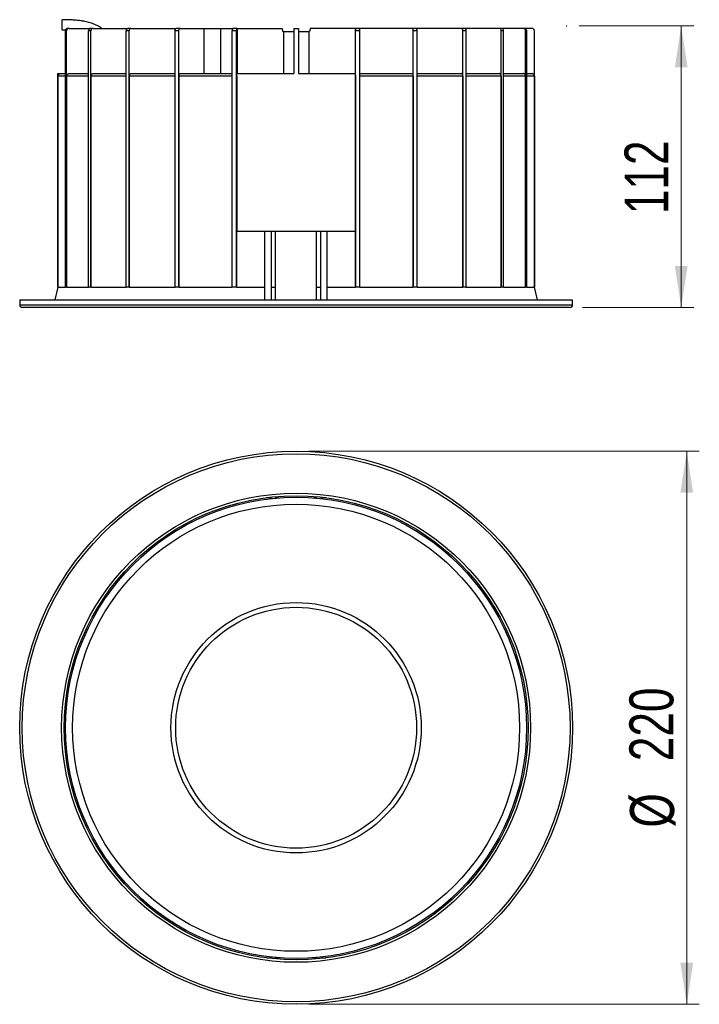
# Model space of a CAD drawing. Header units: millimetres. Extents: x 58 to 113, y 15 to 163.
# Tile 1 of 2: x 58 to 113, y 15 to 93. Entities that reach past the tile are written whole.
import ezdxf

# ---------------------------------------------------------------- set-up
doc = ezdxf.new("R2010")
doc.units = ezdxf.units.MM
doc.header["$PDSIZE"] = -1
doc.styles.add('SLDTEXTSTYLE0', font='TXT', dxfattribs={"width": 0.75})
doc.dimstyles.new('SLDDIMSTYLE0', dxfattribs={"dimtxt": 3.5, "dimasz": 3.302, "dimexe": 0, "dimexo": 0.0625, "dimgap": 0.875, "dimtad": 1, "dimlfac": 5, "dimrnd": 1e-09, "dimzin": 12, "dimdsep": 46, "dimtxsty": 'SLDTEXTSTYLE0', "dimsah": 1, "dimcen": 0.09, "dimadec": 0, "dimazin": 3, "dimtfac": 1, "dimtmove": 0, "dimatfit": 0, "dimfxl": 0, "dimfrac": 2, "dimtolj": 1, "dimtzin": 12, "dimarcsym": 0})
doc.dimstyles.new('SLDDIMSTYLE1', dxfattribs={"dimtxt": 3.5, "dimasz": 3.302, "dimexe": 0, "dimexo": 0.0625, "dimgap": 0.875, "dimtad": 1, "dimlfac": 5, "dimrnd": 1e-09, "dimzin": 12, "dimdsep": 46, "dimtxsty": 'SLDTEXTSTYLE0', "dimsah": 1, "dimcen": 0.09, "dimadec": 0, "dimazin": 3, "dimtfac": 1, "dimtofl": 0, "dimtmove": 0, "dimatfit": 3, "dimfxl": 0, "dimfrac": 2, "dimtolj": 1, "dimtzin": 12, "dimarcsym": 0})

# ---------------------------------------------------------------- blocks, each defined once
blk = doc.blocks.new('_D')
at = {"color": 7, "linetype": 'Continuous', "lineweight": 18}
for p, q in [((102.987, 92.749), (112.095, 92.749)), ((111.095, 92.749), (111.095, 70.349)), ((103.248, 70.349), (112.095, 70.349))]:
    blk.add_line(p, q, dxfattribs=at)
for points in [[(111.095, 92.749), (110.587, 89.447), (111.603, 89.447)], [(111.095, 70.349), (111.603, 73.651), (110.587, 73.651)]]:
    blk.add_solid(points, dxfattribs=at)
at = {"color": 7, "linetype": 'Continuous', "lineweight": 18, "insert": (106.583, 77.773), "char_height": 3.5, "attachment_point": 1, "rotation": 90, "style": 'SLDTEXTSTYLE0'}
blk.add_mtext('112', dxfattribs=at)
blk = doc.blocks.new('_D_1')
at = {"color": 7, "linetype": 'Continuous', "lineweight": 18}
for p, q in [((81.448, 58.912), (112.536, 58.912)), ((111.536, 58.912), (111.536, 14.912)), ((81.448, 14.912), (112.536, 14.912))]:
    blk.add_line(p, q, dxfattribs=at)
for points in [[(111.536, 58.912), (111.028, 55.61), (112.044, 55.61)], [(111.536, 14.912), (112.044, 18.214), (111.028, 18.214)]]:
    blk.add_solid(points, dxfattribs=at)
at = {"color": 7, "linetype": 'Continuous', "lineweight": 18, "char_height": 3.5, "attachment_point": 1, "rotation": 90, "style": 'SLDTEXTSTYLE0'}
for s, insert in [('220', (106.971, 34.254)), ('%%c', (107.024, 28.975))]:
    blk.add_mtext(s, dxfattribs=dict(at, insert=insert))

msp = doc.modelspace()

# ---------------------------------------------------------------- linework, layer by layer
at = {"color": 7, "linetype": 'Continuous', "lineweight": 25}
for p, q in [((61.8289, 92.4401), (61.8289, 93.2401)), ((61.8289, 92.4401), (62.1091, 92.438)), ((62.3728, 92.5489), (62.2797, 92.5489)), ((62.3728, 92.5489), (64.1105, 92.5489)), ((64.2905, 92.5489), (64.1105, 92.5489)), ((64.2905, 92.5489), (67.0546, 92.5489)), ((67.3092, 92.5489), (67.0546, 92.5489)), ((67.3092, 92.5489), (70.9115, 92.5489)), ((71.2233, 92.5489), (70.9115, 92.5489)), ((71.2233, 92.5489), (73.1365, 92.5489)), ((73.1365, 88.9489), (73.1365, 92.5489)), ((73.1365, 92.5489), (74.4574, 92.5489)), ((74.4574, 88.9489), (74.4574, 92.5489)), ((74.4574, 92.5489), (75.4183, 92.5489)), ((75.766, 92.5489), (75.4183, 92.5489)), ((75.7176, 92.4195), (75.7176, 92.5464)), ((75.7607, 92.5479), (75.7607, 88.9478)), ((75.766, 92.5489), (79.3051, 92.5489)), ((79.3413, 92.4919), (79.3897, 92.3089)), ((80.2678, 92.5489), (80.2678, 88.9489)), ((80.2678, 92.5489), (80.6278, 92.5489)), ((80.6278, 92.5489), (80.6278, 88.9489)), ((81.5543, 92.4919), (81.5059, 92.3089)), ((85.1296, 92.5489), (81.5905, 92.5489)), ((85.4773, 92.5489), (85.1296, 92.5489)), ((85.1349, 92.5479), (85.1349, 88.9478)), ((85.178, 92.5464), (85.178, 92.4195)), ((89.6723, 92.5489), (85.4773, 92.5489)), ((89.9841, 92.5489), (89.6723, 92.5489)), ((93.5864, 92.5489), (89.9841, 92.5489)), ((93.841, 92.5489), (93.5864, 92.5489)), ((96.6051, 92.5489), (93.841, 92.5489)), ((96.7851, 92.5489), (96.6051, 92.5489)), ((98.5228, 92.5489), (96.7851, 92.5489)), ((98.6159, 92.5489), (98.5228, 92.5489)), ((99.2086, 92.5489), (98.6159, 92.5489)), ((62.1797, 92.3489), (62.0865, 92.3489)), ((62.0865, 71.9489), (62.0865, 92.3489)), ((62.1797, 71.9489), (62.1797, 92.3489)), ((63.9373, 71.9489), (63.9373, 92.3489)), ((64.1173, 92.3489), (63.9373, 92.3489)), ((64.1173, 71.9489), (64.1173, 92.3489)), ((67.1678, 92.3489), (66.9132, 92.3489)), ((66.9132, 71.9489), (66.9132, 92.3489)), ((67.1678, 71.9489), (67.1678, 92.3489)), ((70.8115, 71.9489), (70.8115, 92.3489)), ((71.1233, 92.3489), (70.8115, 92.3489)), ((71.1233, 71.9489), (71.1233, 92.3489)), ((75.3665, 71.9489), (75.3665, 92.3489)), ((75.7142, 92.3489), (75.3665, 92.3489)), ((75.7142, 71.9489), (75.7142, 92.3489)), ((75.7176, 88.8172), (75.7176, 92.4195)), ((79.3897, 92.3089), (79.4424, 92.3089)), ((79.4424, 92.3089), (79.4424, 88.9489)), ((79.4424, 92.3089), (80.2678, 92.3089)), ((80.6278, 92.3089), (81.4532, 92.3089)), ((81.4532, 92.3089), (81.4532, 88.9489)), ((81.5059, 92.3089), (81.4532, 92.3089)), ((85.178, 88.8172), (85.178, 92.4195)), ((85.1813, 71.9489), (85.1813, 92.3489)), ((85.5291, 92.3489), (85.1813, 92.3489)), ((85.5291, 71.9489), (85.5291, 92.3489)), ((89.7723, 71.9489), (89.7723, 92.3489)), ((90.0841, 92.3489), (89.7723, 92.3489)), ((90.0841, 71.9489), (90.0841, 92.3489)), ((93.7278, 71.9489), (93.7278, 92.3489)), ((93.9824, 92.3489), (93.7278, 92.3489)), ((93.9824, 71.9489), (93.9824, 92.3489)), ((96.7783, 71.9489), (96.7783, 92.3489)), ((96.9583, 92.3489), (96.7783, 92.3489)), ((96.9583, 71.9489), (96.9583, 92.3489)), ((98.7159, 71.9489), (98.7159, 92.3489)), ((98.8091, 92.3489), (98.7159, 92.3489)), ((98.8091, 71.9489), (98.8091, 92.3489)), ((99.4086, 71.9489), (99.4086, 92.3489)), ((61.487, 71.9489), (61.487, 88.9489)), ((61.487, 88.9489), (61.6879, 88.9489)), ((62.0873, 88.7489), (61.4878, 88.7489)), ((61.4878, 88.7489), (61.4878, 71.9489)), ((61.6879, 88.9489), (62.0865, 88.9489)), ((63.938, 88.7489), (62.1805, 88.7489)), ((62.1805, 88.7489), (62.1805, 71.9489)), ((62.3737, 88.9489), (63.9373, 88.9489)), ((66.9138, 88.7489), (64.118, 88.7489)), ((64.118, 88.7489), (64.118, 71.9489)), ((64.2912, 88.9489), (66.9132, 88.9489)), ((70.8119, 88.7489), (67.1684, 88.7489)), ((67.1684, 88.7489), (67.1684, 71.9489)), ((67.3098, 88.9489), (70.8115, 88.9489)), ((75.3667, 88.7489), (71.1237, 88.7489)), ((71.1237, 88.7489), (71.1237, 71.9489)), ((71.2237, 88.9489), (75.3665, 88.9489)), ((75.7145, 88.7489), (75.7145, 71.9489)), ((75.7176, 88.7489), (75.7145, 88.7489)), ((75.7176, 88.7489), (75.7176, 76.4089)), ((75.7607, 88.9478), (75.7662, 88.9489)), ((75.7662, 88.9489), (75.847, 88.9489)), ((75.847, 88.9489), (80.2678, 88.9489)), ((80.6278, 88.9489), (85.0486, 88.9489)), ((85.0486, 88.9489), (85.1349, 88.9478)), ((85.0486, 88.9489), (85.1294, 88.9489)), ((85.178, 76.4089), (85.178, 88.7489)), ((85.1811, 88.7489), (85.178, 88.7489)), ((85.1811, 88.7489), (85.1811, 71.9489)), ((89.7719, 88.7489), (85.5289, 88.7489)), ((85.5291, 88.9489), (89.6719, 88.9489)), ((89.7719, 88.7489), (89.7719, 71.9489)), ((93.7272, 88.7489), (90.0837, 88.7489)), ((90.0841, 88.9489), (93.5858, 88.9489)), ((93.7272, 88.7489), (93.7272, 71.9489)), ((96.7776, 88.7489), (93.9818, 88.7489)), ((93.9824, 88.9489), (96.6044, 88.9489)), ((96.7776, 88.7489), (96.7776, 71.9489)), ((98.7151, 88.7489), (96.9576, 88.7489)), ((96.9583, 88.9489), (98.5219, 88.9489)), ((98.7151, 88.7489), (98.7151, 71.9489)), ((99.4077, 88.7489), (98.8083, 88.7489)), ((98.8091, 88.9489), (99.2077, 88.9489)), ((99.4077, 88.7489), (99.4077, 71.9489)), ((75.7176, 76.4089), (77.967, 76.4089)), ((77.967, 70.9489), (77.967, 76.4089)), ((77.967, 76.4089), (78.487, 76.4089)), ((78.487, 70.9489), (78.487, 76.4089)), ((78.487, 76.4089), (78.8178, 76.4089)), ((78.8178, 70.9489), (78.8178, 76.4089)), ((78.8178, 76.4089), (82.0778, 76.4089)), ((82.0778, 70.9489), (82.0778, 76.4089)), ((82.0778, 76.4089), (82.4086, 76.4089)), ((82.4086, 70.9489), (82.4086, 76.4089)), ((82.4086, 76.4089), (82.9286, 76.4089)), ((82.9286, 70.9489), (82.9286, 76.4089)), ((82.9286, 76.4089), (85.178, 76.4089)), ((61.487, 71.9489), (61.2377, 70.9489)), ((61.4878, 71.9489), (61.487, 71.9489)), ((61.4878, 71.9489), (62.0873, 71.9489)), ((62.1331, 71.9489), (62.0865, 71.9489)), ((62.1797, 71.9489), (62.1331, 71.9489)), ((62.1805, 71.9489), (62.1797, 71.9489)), ((62.1805, 71.9489), (63.938, 71.9489)), ((64.0273, 71.9489), (63.9373, 71.9489)), ((64.1173, 71.9489), (64.0273, 71.9489)), ((64.118, 71.9489), (64.1173, 71.9489)), ((64.118, 71.9489), (66.9138, 71.9489)), ((67.0405, 71.9489), (66.9132, 71.9489)), ((67.1678, 71.9489), (67.0405, 71.9489)), ((67.1684, 71.9489), (67.1678, 71.9489)), ((67.1684, 71.9489), (70.8119, 71.9489)), ((70.9674, 71.9489), (70.8115, 71.9489)), ((71.1233, 71.9489), (70.9674, 71.9489)), ((71.1237, 71.9489), (71.1233, 71.9489)), ((71.1237, 71.9489), (75.3667, 71.9489)), ((75.5404, 71.9489), (75.3665, 71.9489)), ((75.7142, 71.9489), (75.5404, 71.9489)), ((75.7145, 71.9489), (75.7142, 71.9489)), ((75.7145, 71.9489), (77.967, 71.9489)), ((78.487, 71.9489), (78.8178, 71.9489)), ((82.0778, 71.9489), (82.4086, 71.9489)), ((82.9286, 71.9489), (85.1811, 71.9489)), ((85.1811, 71.9489), (85.1813, 71.9489)), ((85.3552, 71.9489), (85.1813, 71.9489)), ((85.5291, 71.9489), (85.3552, 71.9489)), ((85.5289, 71.9489), (89.7719, 71.9489)), ((89.7719, 71.9489), (89.7723, 71.9489)), ((89.9282, 71.9489), (89.7723, 71.9489)), ((90.0841, 71.9489), (89.9282, 71.9489)), ((90.0837, 71.9489), (93.7272, 71.9489)), ((93.7272, 71.9489), (93.7278, 71.9489)), ((93.8551, 71.9489), (93.7278, 71.9489)), ((93.9824, 71.9489), (93.8551, 71.9489)), ((93.9818, 71.9489), (96.7776, 71.9489)), ((96.7776, 71.9489), (96.7783, 71.9489)), ((96.8683, 71.9489), (96.7783, 71.9489)), ((96.9583, 71.9489), (96.8683, 71.9489)), ((96.9576, 71.9489), (98.7151, 71.9489)), ((98.7151, 71.9489), (98.7159, 71.9489)), ((98.7625, 71.9489), (98.7159, 71.9489)), ((98.8091, 71.9489), (98.7625, 71.9489)), ((98.8083, 71.9489), (99.4077, 71.9489)), ((99.4077, 71.9489), (99.4086, 71.9489)), ((99.6579, 70.9489), (99.4086, 71.9489)), ((58.4478, 70.9489), (58.4478, 70.5489)), ((58.4478, 70.9489), (80.4478, 70.9489)), ((80.4478, 70.9489), (102.4478, 70.9489)), ((102.4478, 70.5489), (102.4478, 70.9489)), ((80.4478, 70.3489), (58.6478, 70.3489)), ((102.2478, 70.3489), (80.4478, 70.3489)), ((78.0809, 55.2196), (78.487, 55.2196)), ((78.487, 55.2196), (78.487, 55.2675)), ((78.8178, 55.2998), (78.8178, 55.206)), ((78.8178, 55.206), (79.0932, 55.206)), ((81.8024, 55.206), (82.0778, 55.206)), ((82.0778, 55.206), (82.0778, 55.2998)), ((82.4086, 55.2675), (82.4086, 55.2196)), ((82.4086, 55.2196), (82.8147, 55.2196)), ((78.0809, 18.6043), (78.487, 18.6043)), ((78.487, 18.6043), (78.487, 18.5564)), ((78.8178, 18.524), (78.8178, 18.6178)), ((78.8178, 18.6178), (79.0932, 18.6178)), ((81.8024, 18.6178), (82.0778, 18.6178)), ((82.0778, 18.6178), (82.0778, 18.524)), ((82.4086, 18.6043), (82.8147, 18.6043)), ((82.4086, 18.5564), (82.4086, 18.6043))]:
    msp.add_line(p, q, dxfattribs=at)
at = {"color": 1, "linetype": 'Continuous', "lineweight": 25}
for p, q in [((58.4478, 70.5489), (80.4478, 70.5489)), ((80.4478, 70.5489), (102.4478, 70.5489))]:
    msp.add_line(p, q, dxfattribs=at)
at = {"color": 7, "linetype": 'Continuous', "lineweight": 25, "flags": 128}
for points in [[(70.8115, 92.3489), (70.8134, 92.388), (70.8191, 92.4255), (70.8284, 92.4601), (70.8408, 92.4904), (70.856, 92.5152), (70.8732, 92.5337), (70.892, 92.5451), (70.9115, 92.5489)], [(71.1233, 92.3489), (71.1252, 92.388), (71.1309, 92.4255), (71.1401, 92.4601), (71.1526, 92.4904), (71.1677, 92.5152), (71.185, 92.5337), (71.2038, 92.5451), (71.2233, 92.5489)], [(79.3051, 92.5489), (79.3101, 92.548), (79.3151, 92.5452), (79.3199, 92.5406), (79.3247, 92.5341), (79.3292, 92.526), (79.3335, 92.5161), (79.3376, 92.5047), (79.3413, 92.4919)], [(81.5905, 92.5489), (81.5855, 92.548), (81.5805, 92.5452), (81.5757, 92.5406), (81.5709, 92.5341), (81.5664, 92.526), (81.5621, 92.5161), (81.558, 92.5047), (81.5543, 92.4919)], [(89.7723, 92.3489), (89.7704, 92.388), (89.7647, 92.4255), (89.7555, 92.4601), (89.743, 92.4904), (89.7279, 92.5152), (89.7106, 92.5337), (89.6918, 92.5451), (89.6723, 92.5489)], [(90.0841, 92.3489), (90.0822, 92.388), (90.0765, 92.4255), (90.0672, 92.4601), (90.0548, 92.4904), (90.0396, 92.5152), (90.0224, 92.5337), (90.0036, 92.5451), (89.9841, 92.5489)]]:
    msp.add_lwpolyline(points, dxfattribs=at)
at = {"color": 7, "linetype": 'Continuous', "lineweight": 25}
for radius in [22, 21.8, 18.66, 18.46, 18.3442, 17.7854, 9.9604, 9.5844]:
    msp.add_circle((80.4478, 36.9119), radius, dxfattribs=at)
for centre, radius, start, end in [((62.2831, 92.3523), 0.1967, 91.010185, 180.97576), ((62.3763, 92.3523), 0.1967, 91.010185, 180.97576), ((64.1249, 92.3614), 0.1881, 94.40195, 183.811261), ((64.3049, 92.3614), 0.1881, 94.40195, 183.811261), ((67.09, 92.3739), 0.1785, 101.421754, 188.049467), ((67.3445, 92.3739), 0.1785, 101.421754, 188.049467), ((75.5985, 92.3956), 0.2367, 139.609308, 191.369055), ((75.7661, 92.5347), 0.0143, 90.308825, 112.135234), ((85.1295, 92.5347), 0.0143, 67.864766, 89.691175), ((85.2971, 92.3956), 0.2367, 348.630945, 40.390692), ((93.5511, 92.3739), 0.1785, 351.950533, 78.578246), ((93.8056, 92.3739), 0.1785, 351.950533, 78.578246), ((96.5907, 92.3614), 0.1881, 356.188739, 85.59805), ((96.7707, 92.3614), 0.1881, 356.188739, 85.59805), ((98.5193, 92.3523), 0.1967, 359.02424, 88.989815), ((98.6125, 92.3523), 0.1967, 359.02424, 88.989815), ((99.2086, 92.3489), 0.2, 0, 90), ((76.4459, 92.3498), 0.7316, 174.533665, 180.066275), ((84.4497, 92.3498), 0.7316, 359.933725, 5.466335), ((58.6478, 70.5489), 0.2, 180, 270), ((102.2478, 70.5489), 0.2, 270, 0)]:
    msp.add_arc(centre, radius, start, end, dxfattribs=at)
for centre, start_param, end_param in [((75.8399, 92.3489), 4.8150008, 4.8713095), ((85.0557, 92.3489), 4.5534684, 4.6097772)]:
    msp.add_ellipse(centre, major_axis=(-0.7727, 0), ratio=0.258819, start_param=start_param, end_param=end_param, dxfattribs=at)
for points, knots in [([(64.99, 92.5489), (64.9291, 92.5926), (64.7582, 92.7152), (64.4454, 92.8617), (64.1231, 92.9783), (63.853, 93.052), (63.6273, 93.1027), (63.36, 93.1504), (63.0265, 93.1936), (62.6303, 93.2252), (62.2232, 93.2398), (61.9532, 93.24), (61.8289, 93.2401)], [0, 0, 0, 0, 0.0682295, 0.1917125, 0.3131795, 0.380835, 0.4469839, 0.5241808, 0.6284072, 0.7536698, 0.8866186, 1, 1, 1, 1]), ([(61.4878, 88.7489), (61.4881, 88.7572), (61.489, 88.7794), (61.4995, 88.8232), (61.5282, 88.8758), (61.5792, 88.9212), (61.6355, 88.9455), (61.6729, 88.9479), (61.6879, 88.9489)], [0, 0, 0, 0, 0.0788456, 0.213104, 0.4276403, 0.6421764, 0.8567192, 1, 1, 1, 1]), ([(62.1805, 88.7489), (62.1826, 88.7714), (62.1869, 88.8164), (62.2202, 88.8763), (62.2692, 88.9215), (62.3235, 88.9455), (62.3594, 88.948), (62.3737, 88.9489)], [0, 0, 0, 0, 0.21455541, 0.42923674, 0.64392241, 0.85861729, 1, 1, 1, 1]), ([(64.118, 88.7489), (64.1185, 88.76), (64.1194, 88.7825), (64.1269, 88.8151), (64.1389, 88.8462), (64.1551, 88.8742), (64.1754, 88.8989), (64.1987, 88.9192), (64.2249, 88.9347), (64.2557, 88.9464), (64.2784, 88.948), (64.2912, 88.9489)], [0, 0, 0, 0, 0.10579904, 0.21466261, 0.32052242, 0.42945205, 0.53531406, 0.64424581, 0.75011235, 0.85904879, 1, 1, 1, 1]), ([(67.1684, 88.7489), (67.1699, 88.7714), (67.1731, 88.8164), (67.1974, 88.8763), (67.2333, 88.9215), (67.2731, 88.9455), (67.2994, 88.948), (67.3098, 88.9489)], [0, 0, 0, 0, 0.2145554, 0.4292367, 0.6439224, 0.8586173, 1, 1, 1, 1]), ([(71.1237, 88.7489), (71.1248, 88.7714), (71.127, 88.8164), (71.1442, 88.8763), (71.1696, 88.9215), (71.1977, 88.9455), (71.2163, 88.948), (71.2237, 88.9489)], [0, 0, 0, 0, 0.21455541, 0.42923674, 0.64392241, 0.85861729, 1, 1, 1, 1]), ([(75.7145, 88.7489), (75.715, 88.7715), (75.7155, 88.7947), (75.7175, 88.8165), (75.7176, 88.8172)], [0, 0, 0, 0, 0.96829837, 1, 1, 1, 1]), ([(75.7176, 88.7489), (75.7176, 88.7621), (75.7176, 88.7854), (75.7176, 88.8075), (75.7176, 88.8172)], [0, 0, 0, 0, 0.5643104, 1, 1, 1, 1]), ([(75.7607, 88.9478), (75.7696, 88.948), (75.7984, 88.9487), (75.8272, 88.9489), (75.847, 88.9489)], [0, 0, 0, 0, 0.3102128, 1, 1, 1, 1]), ([(85.178, 88.8172), (85.178, 88.7985), (85.178, 88.776), (85.178, 88.7528), (85.178, 88.7489)], [0, 0, 0, 0, 0.8322369, 1, 1, 1, 1]), ([(85.1811, 88.7489), (85.1806, 88.7715), (85.1801, 88.7947), (85.1781, 88.8165), (85.178, 88.8172)], [0, 0, 0, 0, 0.9682984, 1, 1, 1, 1]), ([(89.7719, 88.7489), (89.7708, 88.7714), (89.7686, 88.8164), (89.7513, 88.8763), (89.726, 88.9215), (89.6979, 88.9455), (89.6793, 88.948), (89.6719, 88.9489)], [0, 0, 0, 0, 0.2145554, 0.4292367, 0.6439224, 0.8586173, 1, 1, 1, 1]), ([(93.7272, 88.7489), (93.7257, 88.7714), (93.7225, 88.8164), (93.6982, 88.8763), (93.6623, 88.9215), (93.6225, 88.9455), (93.5962, 88.948), (93.5858, 88.9489)], [0, 0, 0, 0, 0.2145554, 0.4292367, 0.6439224, 0.8586173, 1, 1, 1, 1]), ([(96.7776, 88.7489), (96.7757, 88.7714), (96.7719, 88.8164), (96.742, 88.8763), (96.6981, 88.9215), (96.6494, 88.9455), (96.6172, 88.948), (96.6044, 88.9489)], [0, 0, 0, 0, 0.2145554, 0.4292367, 0.6439224, 0.8586173, 1, 1, 1, 1]), ([(98.7151, 88.7489), (98.713, 88.7714), (98.7087, 88.8164), (98.6754, 88.8763), (98.6264, 88.9215), (98.5721, 88.9455), (98.5362, 88.948), (98.5219, 88.9489)], [0, 0, 0, 0, 0.2145554, 0.4292367, 0.6439224, 0.8586173, 1, 1, 1, 1]), ([(99.4077, 88.7489), (99.4058, 88.7703), (99.4017, 88.8141), (99.3688, 88.8736), (99.3188, 88.9197), (99.2619, 88.9451), (99.2236, 88.9478), (99.2077, 88.9489)], [0, 0, 0, 0, 0.2038505, 0.4185143, 0.6331836, 0.847862, 1, 1, 1, 1])]:
    msp.add_open_spline(points, degree=3, knots=knots, dxfattribs=at)
at = {"color": 7, "linetype": 'Continuous', "lineweight": 0}
msp.add_point((101.9872, 92.7489), dxfattribs=at)

# ---------------------------------------------------------------- dimensions: what is measured, and where the dimension line sits
at = {"color": 7, "linetype": 'Continuous', "lineweight": 18}
dim = msp.add_linear_dim(base=(111.0952, 70.3489), p1=(101.9872, 92.7489), p2=(102.2478, 70.3489), angle=90, dimstyle='SLDDIMSTYLE0', dxfattribs=at)
dim.commit()
dim.dimension.update_dxf_attribs({"geometry": '_D', "text_midpoint": (111.0952, 81.6524), "dimtype": 160})
dim = msp.add_linear_dim(base=(111.5357, 14.9119), p1=(80.4478, 58.9119), p2=(80.4478, 14.9119), angle=90, text='%%c<>', dimstyle='SLDDIMSTYLE1', dxfattribs=at)
dim.commit()
dim.dimension.update_dxf_attribs({"geometry": '_D_1', "text_midpoint": (111.5357, 35.4937), "dimtype": 160})

doc.saveas('drawing.dxf')
